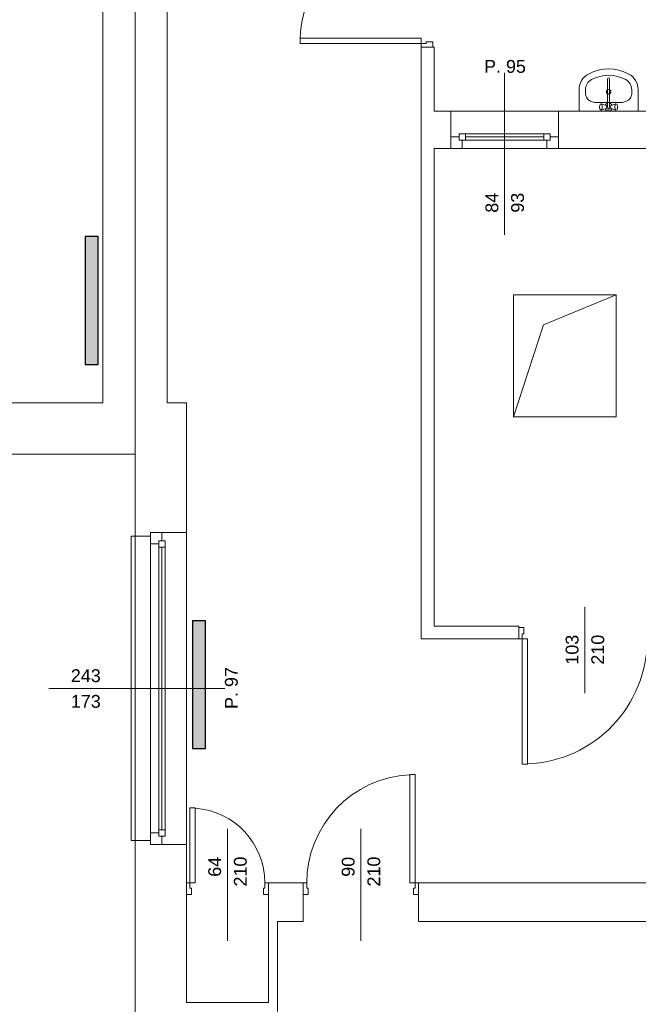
# Model space of a CAD drawing. Header units: millimetres. Extents: x 12683 to 90307, y 30842 to 62253.
# Tile 33 of 152: x 47369 to 47851, y 36621 to 37388. Entities that reach past the tile are written whole.
import ezdxf

# ---------------------------------------------------------------- set-up
doc = ezdxf.new("R2010")
doc.units = ezdxf.units.MM
doc.header["$LTSCALE"] = 0.6
for name, color, linetype, lineweight in [('zzz_podklady_drzwi_opisy', 252, 'Continuous', 15), ('zzz_podklady_okna_opisy', 252, 'Continuous', 15), ('zzz_podklady_sciany', 252, 'Continuous', 15)]:
    doc.layers.add(name, color=color, linetype=linetype, lineweight=lineweight)
doc.layers.add('zzz_podklady_grzejniki_ist', color=252, linetype='Continuous')
doc.styles.add('GENERATED_STYLE_1', font='ARIAL.TTF')

msp = doc.modelspace()

# ---------------------------------------------------------------- hatches: boundary and pattern name
at = {"layer": 'zzz_podklady_grzejniki_ist'}
for points in [[(47419.62, 37119.31), (47429.62, 37119.31), (47429.62, 37219.31), (47419.62, 37219.31)], [(47503.3, 36820.11), (47513.3, 36820.11), (47513.3, 36920.11), (47503.3, 36920.11)]]:
    msp.add_hatch(color=256, dxfattribs=at).paths.add_polyline_path(points, flags=0)

# ---------------------------------------------------------------- linework, layer by layer
at = {"layer": 'zzz_podklady_drzwi_opisy'}
for p, q in [((47587.1, 37369.47), (47587.1, 37373.47)), ((47587.1, 37373.47), (47681.5, 37373.47)), ((47681.5, 37369.47), (47587.1, 37369.47)), ((47681.5, 37373.47), (47681.5, 37369.47)), ((47681.5, 37366.67), (47681.5, 37369.47)), ((47681.5, 37369.47), (47685.5, 37369.47)), ((47685.5, 37369.47), (47685.5, 37370.67)), ((47685.5, 37370.67), (47690.5, 37370.67)), ((47690.5, 37370.67), (47690.5, 37366.67)), ((47809, 36863.53), (47809, 36930.67)), ((47761.5, 36914.67), (47757.5, 36914.67)), ((47761.5, 36909.67), (47761.5, 36914.67)), ((47760.3, 36905.67), (47760.3, 36909.67)), ((47760.3, 36909.67), (47761.5, 36909.67)), ((47757.5, 36905.67), (47760.3, 36905.67)), ((47760.3, 36905.67), (47760.3, 36808.27)), ((47764.3, 36905.67), (47760.3, 36905.67)), ((47764.3, 36808.27), (47764.3, 36905.67)), ((47760.3, 36808.27), (47764.3, 36808.27)), ((47676.7, 36800.07), (47672.7, 36800.07)), ((47672.7, 36800.07), (47672.7, 36715.67)), ((47676.7, 36715.67), (47676.7, 36800.07)), ((47501.3, 36715.67), (47501.3, 36774.07)), ((47501.3, 36774.07), (47505.3, 36774.07)), ((47505.3, 36774.07), (47505.3, 36715.67)), ((47530.5, 36757.81), (47530.5, 36670.67)), ((47634.5, 36757.81), (47634.5, 36670.67)), ((47498.5, 36715.67), (47501.3, 36715.67)), ((47501.3, 36715.67), (47501.3, 36711.67)), ((47505.3, 36715.67), (47501.3, 36715.67)), ((47559.7, 36711.67), (47559.7, 36715.67)), ((47559.7, 36715.67), (47562.5, 36715.67)), ((47589.5, 36715.67), (47589.5, 36706.67)), ((47592.3, 36715.67), (47589.5, 36715.67)), ((47589.5, 36715.67), (47589.5, 36706.67)), ((47589.5, 36715.67), (47589.5, 36706.67)), ((47592.3, 36711.67), (47592.3, 36715.67)), ((47672.7, 36715.67), (47676.7, 36715.67)), ((47679.5, 36715.67), (47676.7, 36715.67)), ((47676.7, 36715.67), (47676.7, 36711.67)), ((47679.5, 36715.67), (47679.5, 36706.67)), ((47679.5, 36706.67), (47679.5, 36715.67)), ((47679.5, 36715.67), (47679.5, 36706.67)), ((47501.3, 36711.67), (47502.5, 36711.67)), ((47502.5, 36711.67), (47502.5, 36706.67)), ((47558.5, 36706.67), (47558.5, 36711.67)), ((47558.5, 36711.67), (47559.7, 36711.67)), ((47593.5, 36711.67), (47592.3, 36711.67)), ((47593.5, 36706.67), (47593.5, 36711.67)), ((47676.7, 36711.67), (47675.5, 36711.67)), ((47675.5, 36711.67), (47675.5, 36706.67)), ((47502.5, 36706.67), (47498.5, 36706.67)), ((47562.5, 36706.67), (47558.5, 36706.67)), ((47589.5, 36706.67), (47593.5, 36706.67)), ((47675.5, 36706.67), (47679.5, 36706.67))]:
    msp.add_line(p, q, dxfattribs=at)
for centre, radius, start, end in [((47681.5, 37369.47), 94.4, 90, 177.57149), ((47760.3, 36905.67), 97.4, 272.35367, 0), ((47676.7, 36715.67), 84.4, 92.71646, 180), ((47501.3, 36715.67), 58.4, 0, 86.07256)]:
    msp.add_arc(centre, radius, start, end, dxfattribs=at)
at = {"layer": 'zzz_podklady_grzejniki_ist'}
for p, q in [((47419.62, 37219.31), (47429.62, 37219.31)), ((47419.62, 37219.31), (47419.62, 37119.31)), ((47429.62, 37219.31), (47429.62, 37119.31)), ((47429.62, 37119.31), (47419.62, 37119.31)), ((47503.3, 36920.11), (47513.3, 36920.11)), ((47503.3, 36920.11), (47503.3, 36820.11)), ((47513.3, 36920.11), (47513.3, 36820.11)), ((47513.3, 36820.11), (47503.3, 36820.11))]:
    msp.add_line(p, q, dxfattribs=at)
at = {"layer": 'zzz_podklady_sciany'}
for p, q in [((47433.5, 38007.67), (47433.5, 37089.67)), ((47458.5, 37089.67), (47458.5, 37884.67)), ((47483.5, 37089.67), (47483.5, 37884.67)), ((47458.5, 37720.67), (47458.5, 37089.67)), ((47681.5, 37366.67), (47690.5, 37366.67)), ((47681.5, 37366.67), (47681.5, 36905.67)), ((47690.5, 37366.67), (47681.5, 37366.67)), ((47681.5, 37366.67), (47690.5, 37366.67)), ((47690.5, 37366.67), (47691.5, 37366.67)), ((47691.5, 37316.67), (47691.5, 37366.67)), ((47826.76, 37341.83), (47826.76, 37319.8)), ((47828.34, 37319.8), (47828.34, 37341.83)), ((47804.55, 37316.67), (47804.55, 37333.47)), ((47809.55, 37330.11), (47809.55, 37333.47)), ((47845.55, 37330.11), (47845.55, 37333.47)), ((47850.55, 37316.67), (47850.55, 37333.47)), ((47818.44, 37323.44), (47836.66, 37323.44)), ((47820.63, 37320.94), (47820.55, 37320.29)), ((47820.79, 37321.47), (47820.63, 37320.94)), ((47820.99, 37321.82), (47820.79, 37321.47)), ((47821.51, 37322.2), (47820.99, 37321.82)), ((47821.79, 37322.34), (47821.51, 37322.2)), ((47822.07, 37322.2), (47821.79, 37322.34)), ((47825.54, 37321.14), (47821.79, 37322.34)), ((47822.32, 37321.78), (47822.07, 37322.2)), ((47822.5, 37321.14), (47822.32, 37321.78)), ((47822.6, 37320.36), (47822.5, 37321.14)), ((47829.56, 37321.14), (47833.31, 37322.34)), ((47832.6, 37321.14), (47832.5, 37320.36)), ((47832.78, 37321.78), (47832.6, 37321.14)), ((47833.03, 37322.2), (47832.78, 37321.78)), ((47833.31, 37322.34), (47833.03, 37322.2)), ((47833.59, 37322.2), (47833.31, 37322.34)), ((47833.59, 37322.2), (47834.11, 37321.82)), ((47834.31, 37321.47), (47834.11, 37321.82)), ((47834.46, 37320.94), (47834.31, 37321.47)), ((47834.55, 37320.29), (47834.46, 37320.94)), ((47836.66, 37323.44), (47836.66, 37323.44)), ((47704.5, 37316.67), (47691.5, 37316.67)), ((47704.5, 37296.67), (47704.5, 37316.67)), ((47788.5, 37316.67), (47704.5, 37316.67)), ((47788.5, 37296.67), (47788.5, 37316.67)), ((47926.5, 37316.67), (47788.5, 37316.67)), ((47804.55, 37316.67), (47850.55, 37316.67)), ((47820.55, 37320.29), (47820.55, 37319.59)), ((47820.55, 37319.59), (47820.63, 37318.94)), ((47820.63, 37318.94), (47820.79, 37318.41)), ((47820.79, 37318.41), (47820.99, 37318.06)), ((47821.51, 37317.68), (47820.99, 37318.06)), ((47821.51, 37317.68), (47821.79, 37317.54)), ((47825.54, 37318.74), (47821.79, 37317.54)), ((47821.79, 37317.54), (47822.07, 37317.68)), ((47822.07, 37317.68), (47822.32, 37318.1)), ((47822.32, 37318.1), (47822.5, 37318.74)), ((47822.5, 37318.74), (47822.6, 37319.52)), ((47822.6, 37319.52), (47822.6, 37320.36)), ((47829.56, 37318.74), (47833.31, 37317.54)), ((47832.5, 37320.36), (47832.5, 37319.52)), ((47832.5, 37319.52), (47832.6, 37318.74)), ((47832.6, 37318.74), (47832.78, 37318.1)), ((47832.78, 37318.1), (47833.03, 37317.68)), ((47833.03, 37317.68), (47833.31, 37317.54)), ((47833.31, 37317.54), (47833.59, 37317.68)), ((47833.59, 37317.68), (47834.11, 37318.06)), ((47834.11, 37318.06), (47834.31, 37318.41)), ((47834.31, 37318.41), (47834.46, 37318.94)), ((47834.46, 37318.94), (47834.55, 37319.59)), ((47834.55, 37319.59), (47834.55, 37320.29)), ((47704.5, 37287.67), (47704.5, 37296.67)), ((47704.5, 37296.67), (47704.5, 37287.67)), ((47704.5, 37287.67), (47704.5, 37296.67)), ((47788.5, 37287.67), (47788.5, 37296.67)), ((47788.5, 37287.67), (47788.5, 37296.67)), ((47788.5, 37287.67), (47788.5, 37296.67)), ((47691.5, 36915.67), (47691.5, 37287.67)), ((47691.5, 37287.67), (47704.5, 37287.67)), ((47788.5, 37287.67), (47704.5, 37287.67)), ((47788.5, 37287.67), (47894.5, 37287.67)), ((47753.5, 37173.65), (47753.5, 37078.65)), ((47833.5, 37173.65), (47753.5, 37173.65)), ((47776.88, 37150.27), (47833.5, 37173.65)), ((47833.5, 37078.65), (47833.5, 37173.65)), ((47776.88, 37150.27), (47753.5, 37078.65)), ((47433.5, 37089.67), (47329.5, 37089.67)), ((47458.5, 37049.67), (47458.5, 37089.67)), ((47498.5, 37089.67), (47483.5, 37089.67)), ((47498.5, 36988.67), (47498.5, 37089.67)), ((47753.5, 37078.65), (47833.5, 37078.65)), ((47326.5, 37049.67), (47458.5, 37049.67)), ((47458.5, 37049.67), (47458.5, 36985.67)), ((47455.5, 36748.67), (47455.5, 36985.67)), ((47455.5, 36985.67), (47458.5, 36985.67)), ((47458.5, 36985.67), (47470.5, 36985.67)), ((47458.5, 36748.67), (47458.5, 36985.67)), ((47470.5, 36985.67), (47470.5, 36988.67)), ((47470.5, 36988.67), (47479.5, 36988.67)), ((47479.5, 36988.67), (47470.5, 36988.67)), ((47470.5, 36988.67), (47479.5, 36988.67)), ((47470.5, 36985.67), (47470.5, 36988.67)), ((47479.5, 36988.67), (47498.5, 36988.67)), ((47498.5, 36745.67), (47498.5, 36988.67)), ((47498.5, 36745.67), (47498.5, 36988.67)), ((47757.5, 36915.67), (47691.5, 36915.67)), ((47757.5, 36914.67), (47757.5, 36915.67)), ((47757.5, 36905.67), (47757.5, 36914.67)), ((47757.5, 36914.67), (47757.5, 36905.67)), ((47757.5, 36905.67), (47757.5, 36914.67)), ((47681.5, 36905.67), (47757.5, 36905.67)), ((47458.5, 36748.67), (47455.5, 36748.67)), ((47458.5, 36748.67), (47470.5, 36748.67)), ((47458.5, 36748.67), (47458.5, 36075.67)), ((47470.5, 36748.67), (47470.5, 36745.67)), ((47470.5, 36748.67), (47470.5, 36745.67)), ((47470.5, 36745.67), (47479.5, 36745.67)), ((47470.5, 36745.67), (47479.5, 36745.67)), ((47470.5, 36745.67), (47479.5, 36745.67)), ((47479.5, 36745.67), (47498.5, 36745.67)), ((47498.5, 36715.67), (47498.5, 36745.67)), ((47498.5, 36715.67), (47498.5, 36706.67)), ((47498.5, 36706.67), (47498.5, 36715.67)), ((47498.5, 36715.67), (47498.5, 36706.67)), ((47562.5, 36715.67), (47562.5, 36706.67)), ((47589.5, 36715.67), (47562.5, 36715.67)), ((47562.5, 36715.67), (47562.5, 36706.67)), ((47562.5, 36715.67), (47562.5, 36706.67)), ((47589.5, 36715.67), (47589.5, 36685.67)), ((47679.5, 36715.67), (47679.5, 36685.67)), ((47948.5, 36715.67), (47679.5, 36715.67)), ((47498.5, 36706.67), (47498.5, 36685.67)), ((47562.5, 36706.67), (47562.5, 36685.67)), ((47498.5, 36622.67), (47498.5, 36685.67)), ((47562.5, 36685.67), (47562.5, 36622.67)), ((47569.5, 36685.67), (47589.5, 36685.67)), ((47569.5, 36615.67), (47569.5, 36685.67)), ((47679.5, 36685.67), (47938.5, 36685.67)), ((47562.5, 36622.67), (47498.5, 36622.67))]:
    msp.add_line(p, q, dxfattribs=at)
msp.add_circle((47827.55, 37331.86), 1.75, dxfattribs=at)
for centre, radius, start, end in [((47818.44, 37333.47), 13.89, 118.47456, 180), ((47827.55, 37316.67), 33, 61.52544, 118.47456), ((47827.55, 37316.67), 28, 61.52544, 118.47456), ((47836.66, 37333.47), 13.89, 0, 61.52544), ((47818.44, 37333.47), 8.89, 118.47456, 180), ((47827.55, 37341.83), 0.788, 0, 180), ((47836.66, 37333.47), 8.89, 0, 61.52544), ((47827.55, 37319.94), 3, 105.22531, 152.02347), ((47827.55, 37319.94), 1.68, 118.05488, 61.94512), ((47827.55, 37319.94), 3, 27.97653, 74.77469), ((47827.55, 37319.94), 3, 207.97653, 332.02347), ((47827.55, 37319.94), 0.8, 190, 350)]:
    msp.add_arc(centre, radius, start, end, dxfattribs=at)
for centre, major_axis, start_param, end_param in [((47818.44, 37330.11), (8.89, 0), 3.141593, 4.712389), ((47836.66, 37330.11), (-8.89, 0), 1.570796, 3.141593)]:
    msp.add_ellipse(centre, major_axis=major_axis, ratio=0.750558, start_param=start_param, end_param=end_param, dxfattribs=at)

# ---------------------------------------------------------------- texts
at = {"layer": 'zzz_podklady_drzwi_opisy', "insert": (47730.5, 37346.46), "char_height": 10, "attachment_point": 7, "style": 'GENERATED_STYLE_1'}
msp.add_mtext('{P. 95}', dxfattribs=at)
at = {"layer": 'zzz_podklady_drzwi_opisy', "char_height": 10, "attachment_point": 7, "rotation": 90, "style": 'GENERATED_STYLE_1'}
for s, insert in [('{84}', (47741.71, 37237.67)), ('{93}', (47761.71, 37237.67)), ('{103}', (47804.21, 36885.67)), ('{210}', (47824.21, 36885.67)), ('{64}', (47525.71, 36720.49)), ('{210}', (47545.71, 36712.9)), ('{90}', (47629.71, 36720.49)), ('{210}', (47649.71, 36712.9))]:
    msp.add_mtext(s, dxfattribs=dict(at, insert=insert))
at = {"layer": 'zzz_podklady_okna_opisy', "char_height": 10, "attachment_point": 7, "style": 'GENERATED_STYLE_1'}
for s, insert in [('{243}', (47408.5, 36871.96)), ('{173}', (47408.5, 36851.96))]:
    msp.add_mtext(s, dxfattribs=dict(at, insert=insert))
at = {"layer": 'zzz_podklady_okna_opisy', "insert": (47538.71, 36851.17), "char_height": 10, "attachment_point": 7, "rotation": 90, "style": 'GENERATED_STYLE_1'}
msp.add_mtext('{P. 97}', dxfattribs=at)

# ---------------------------------------------------------------- wipeouts: each hides what was drawn before it
at = {"ltscale": 8917.673108}
msp.add_wipeout([(47482, 36977.17), (47477, 36977.17), (47477, 36979.67), (47470.5, 36979.67), (47470.5, 36754.67), (47477, 36754.67), (47477, 36757.17), (47482, 36757.17)], dxfattribs=at).dxf.layer = 'zzz_podklady_sciany'

# ---------------------------------------------------------------- next in the draw order: linework, layer by layer
at = {"layer": 'zzz_podklady_okna_opisy'}
msp.add_line((47391.36, 36867.17), (47528.5, 36867.17), dxfattribs=at)
at = {"layer": 'zzz_podklady_sciany'}
for p, q in [((47470.5, 36988.67), (47470.5, 36979.67)), ((47479.5, 36982.17), (47479.5, 36988.67)), ((47470.5, 36979.67), (47477, 36979.67)), ((47470.5, 36979.67), (47470.5, 36754.67)), ((47477, 36979.67), (47477, 36982.17)), ((47477, 36982.17), (47479.5, 36982.17)), ((47477, 36982.17), (47477, 36977.17)), ((47482, 36982.17), (47477, 36982.17)), ((47477, 36757.17), (47477, 36977.17)), ((47477, 36977.17), (47482, 36977.17)), ((47479.5, 36757.17), (47479.5, 36977.17)), ((47482, 36977.17), (47482, 36982.17)), ((47482, 36757.17), (47482, 36977.17)), ((47482, 36757.17), (47482, 36977.17)), ((47477, 36754.67), (47470.5, 36754.67)), ((47470.5, 36754.67), (47470.5, 36745.67)), ((47482, 36757.17), (47477, 36757.17)), ((47477, 36757.17), (47477, 36752.17)), ((47477, 36752.17), (47477, 36754.67)), ((47482, 36752.17), (47482, 36757.17)), ((47479.5, 36752.17), (47477, 36752.17)), ((47477, 36752.17), (47482, 36752.17)), ((47479.5, 36745.67), (47479.5, 36752.17))]:
    msp.add_line(p, q, dxfattribs=at)

# ---------------------------------------------------------------- next in the draw order: wipeouts: each hides what was drawn before it
at = {"ltscale": 2606.649777}
msp.add_wipeout([(47716, 37299.17), (47716, 37294.17), (47713.5, 37294.17), (47713.5, 37287.67), (47779.5, 37287.67), (47779.5, 37294.17), (47777, 37294.17), (47777, 37299.17)], dxfattribs=at).dxf.layer = 'zzz_podklady_sciany'

# ---------------------------------------------------------------- next in the draw order: linework, layer by layer
at = {"layer": 'zzz_podklady_drzwi_opisy'}
msp.add_line((47746.5, 37220.53), (47746.5, 37346.67), dxfattribs=at)
at = {"layer": 'zzz_podklady_sciany'}
for p, q in [((47716, 37299.17), (47711, 37299.17)), ((47711, 37299.17), (47711, 37294.17)), ((47777, 37299.17), (47716, 37299.17)), ((47777, 37299.17), (47716, 37299.17)), ((47716, 37294.17), (47716, 37299.17)), ((47782, 37299.17), (47777, 37299.17)), ((47777, 37299.17), (47777, 37294.17)), ((47782, 37294.17), (47782, 37299.17)), ((47711, 37296.67), (47704.5, 37296.67)), ((47711, 37294.17), (47711, 37296.67)), ((47713.5, 37294.17), (47711, 37294.17)), ((47711, 37294.17), (47716, 37294.17)), ((47713.5, 37287.67), (47713.5, 37294.17)), ((47777, 37296.67), (47716, 37296.67)), ((47777, 37294.17), (47716, 37294.17)), ((47777, 37294.17), (47782, 37294.17)), ((47782, 37294.17), (47779.5, 37294.17)), ((47779.5, 37294.17), (47779.5, 37287.67)), ((47788.5, 37296.67), (47782, 37296.67)), ((47782, 37296.67), (47782, 37294.17)), ((47704.5, 37287.67), (47713.5, 37287.67)), ((47713.5, 37287.67), (47779.5, 37287.67)), ((47779.5, 37287.67), (47788.5, 37287.67))]:
    msp.add_line(p, q, dxfattribs=at)

doc.saveas('drawing.dxf')
